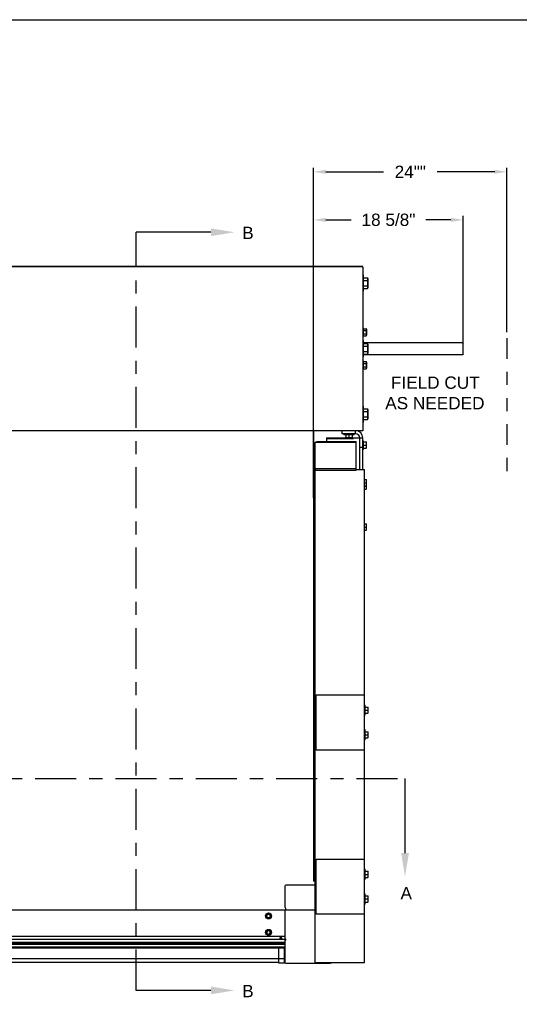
# Model space of a CAD drawing. Header units: inches. Extents: x 144.9 to 238.4, y 214.8 to 247.7.
# Tile 127 of 256: x 156.2 to 160, y 239.7 to 247.2. Entities that reach past the tile are written whole.
import ezdxf
from ezdxf import colors
from ezdxf.entities.mleader import LeaderData, LeaderLine
from ezdxf.math import Vec2, Vec3

# ---------------------------------------------------------------- set-up
doc = ezdxf.new("R2010")
doc.units = ezdxf.units.IN
doc.header["$LTSCALE"] = 0.25
doc.header["$MEASUREMENT"] = 0
doc.linetypes.add('CENTER', pattern=[2, 1.25, -0.25, 0.25, -0.25])
doc.linetypes.add('PHANTOM2', pattern=[1.25, 0.625, -0.125, 0.125, -0.125, 0.125, -0.125])
for name, color, linetype in [('ANNOTATIONS', 1, 'Continuous'), ('HIDDEN', 6, 'PHANTOM2'), ('MOTOR LH', 7, 'Continuous'), ('SECTION CUTS', 6, 'CENTER')]:
    doc.layers.add(name, color=color, linetype=linetype)
doc.styles.add('ARIAL', font='arial.ttf', dxfattribs={"height": 0.09375})
doc.styles.get("Standard").update_dxf_attribs({"font": 'romans.shx'})
doc.dimstyles.new('STANDARD$0', dxfattribs={"dimtxt": 0.09375, "dimasz": 0.09375, "dimexe": 0.03125, "dimexo": 0.046875, "dimgap": 0.09, "dimtad": 0, "dimtih": 1, "dimtoh": 1, "dimdec": 4, "dimzin": 0, "dimdsep": 46, "dimtxsty": 'ARIAL', "dimcen": 0.09, "dimadec": 0, "dimazin": 0, "dimtfac": 1, "dimtdec": 4, "dimtofl": 0, "dimtmove": 0, "dimatfit": 1, "dimfxl": 1, "dimtolj": 1, "dimtzin": 0, "dimarcsym": 0})

# ---------------------------------------------------------------- blocks, each defined once
blk = doc.blocks.new('*D65')
at = {"layer": 'ANNOTATIONS', "color": 0, "lineweight": -2, "transparency": 16777216}
for p, q in [((158.4716, 243.5377), (158.4716, 245.6874)), ((158.5654, 245.6561), (158.7568, 245.6561)), ((159.5185, 245.6561), (159.3271, 245.6561)), ((159.6123, 244.6784), (159.6123, 245.6874))]:
    blk.add_line(p, q, dxfattribs=at)
at = {"layer": 'ANNOTATIONS', "color": 0, "transparency": 16777216}
for points in [[(158.5654, 245.6717), (158.5654, 245.6405), (158.4716, 245.6561)], [(159.5185, 245.6717), (159.5185, 245.6405), (159.6123, 245.6561)]]:
    blk.add_solid(points, dxfattribs=at)
at = {"layer": 'defpoints', "color": 0, "transparency": 16777216}
for p in [(158.4716, 245.6561), (159.6123, 244.6315), (158.4716, 243.4908)]:
    blk.add_point(p, dxfattribs=at)
at = {"layer": 'ANNOTATIONS', "color": 0, "transparency": 16777216, "insert": (159.0419, 245.6561), "char_height": 0.09375, "attachment_point": 5, "style": 'ARIAL'}
blk.add_mtext('\\A1;18 5/8"', dxfattribs=at)
blk = doc.blocks.new('*D67')
at = {"layer": 'ANNOTATIONS', "color": 0, "lineweight": -2, "transparency": 16777216}
for p, q in [((158.4716, 243.5377), (158.4716, 246.0537)), ((158.5654, 246.0225), (159.0041, 246.0225)), ((159.8514, 246.0225), (159.4128, 246.0225)), ((159.9452, 244.801), (159.9452, 246.0537))]:
    blk.add_line(p, q, dxfattribs=at)
at = {"layer": 'ANNOTATIONS', "color": 0, "transparency": 16777216}
for points in [[(158.5654, 246.0381), (158.5654, 246.0069), (158.4716, 246.0225)], [(159.8514, 246.0381), (159.8514, 246.0069), (159.9452, 246.0225)]]:
    blk.add_solid(points, dxfattribs=at)
at = {"layer": 'defpoints', "color": 0, "transparency": 16777216}
for p in [(158.4716, 246.0225), (159.9452, 244.7542), (158.4716, 243.4908)]:
    blk.add_point(p, dxfattribs=at)
at = {"layer": 'ANNOTATIONS', "color": 0, "transparency": 16777216, "insert": (159.2084, 246.0225), "char_height": 0.09375, "attachment_point": 5, "style": 'ARIAL'}
blk.add_mtext('\\A1;24""', dxfattribs=at)

msp = doc.modelspace()

# ---------------------------------------------------------------- linework, layer by layer
at = {"layer": 'defpoints'}
msp.add_lwpolyline([(165.56148, 234.44685), (144.92558, 234.44685), (144.92558, 247.18196), (165.56148, 247.18196)], close=True, dxfattribs=at)
at = {"layer": 'HIDDEN'}
msp.add_line((159.9452, 244.75416), (159.9452, 243.72347), dxfattribs=at)
at = {"layer": 'MOTOR LH'}
for p, q in [((158.84663, 245.30125), (153.04831, 245.30125)), ((158.84663, 245.29919), (153.04831, 245.29919)), ((158.84663, 245.29919), (158.84663, 244.04919)), ((158.84663, 245.23669), (158.85288, 245.23669)), ((158.85288, 245.11169), (158.85288, 245.23669)), ((158.85288, 245.21479), (158.88249, 245.21479)), ((158.88249, 245.21479), (158.88563, 245.20935)), ((158.88563, 245.20935), (158.88563, 245.13904)), ((158.85288, 245.19449), (158.88249, 245.19449)), ((158.85288, 245.15389), (158.88249, 245.15389)), ((158.85288, 245.1336), (158.88249, 245.1336)), ((158.88563, 245.13904), (158.88249, 245.1336)), ((158.85288, 245.11169), (158.84663, 245.11169)), ((158.84663, 244.83287), (158.85257, 244.83287)), ((158.85257, 244.76649), (158.85257, 244.83287)), ((158.85257, 244.82674), (158.87322, 244.82674)), ((158.87322, 244.82674), (158.87532, 244.82312)), ((158.87532, 244.82312), (158.87532, 244.77624)), ((158.85257, 244.76649), (158.84663, 244.76649)), ((158.85257, 244.81321), (158.87322, 244.81321)), ((158.85257, 244.78615), (158.87322, 244.78615)), ((158.85257, 244.77262), (158.87322, 244.77262)), ((158.87532, 244.77624), (158.87322, 244.77262)), ((158.84663, 244.73669), (158.85288, 244.73669)), ((158.85288, 244.61169), (158.85288, 244.73669)), ((158.85288, 244.721), (159.60835, 244.721)), ((158.85288, 244.71479), (158.88249, 244.71479)), ((158.85288, 244.69449), (158.88249, 244.69449)), ((158.88249, 244.71479), (158.88563, 244.70935)), ((158.88563, 244.70935), (158.88563, 244.63904)), ((159.60835, 244.721), (159.61225, 244.7171)), ((159.60835, 244.721), (159.60835, 244.62738)), ((159.61225, 244.63129), (159.61225, 244.7171)), ((158.85288, 244.61169), (158.84663, 244.61169)), ((158.85288, 244.65389), (158.88249, 244.65389)), ((158.85288, 244.6336), (158.88249, 244.6336)), ((159.60835, 244.62738), (158.85288, 244.62738)), ((158.88563, 244.63904), (158.88249, 244.6336)), ((159.61225, 244.63129), (159.60835, 244.62738)), ((158.84663, 244.58189), (158.85257, 244.58189)), ((158.85257, 244.51552), (158.85257, 244.58189)), ((158.85257, 244.57577), (158.87322, 244.57577)), ((158.85257, 244.56223), (158.87322, 244.56223)), ((158.85257, 244.53517), (158.87322, 244.53517)), ((158.85257, 244.52164), (158.87322, 244.52164)), ((158.87322, 244.57577), (158.87532, 244.57214)), ((158.87532, 244.52527), (158.87322, 244.52164)), ((158.87532, 244.57214), (158.87532, 244.52527)), ((158.85257, 244.51552), (158.84663, 244.51552)), ((158.84663, 244.23669), (158.85288, 244.23669)), ((158.85288, 244.11169), (158.85288, 244.23669)), ((158.85288, 244.21479), (158.88249, 244.21479)), ((158.85288, 244.19449), (158.88249, 244.19449)), ((158.85288, 244.15389), (158.88249, 244.15389)), ((158.88249, 244.21479), (158.88563, 244.20935)), ((158.88563, 244.20935), (158.88563, 244.13904)), ((158.85288, 244.11169), (158.84663, 244.11169)), ((158.85288, 244.1336), (158.88249, 244.1336)), ((158.88563, 244.13904), (158.88249, 244.1336)), ((158.84663, 244.04919), (153.04831, 244.04919)), ((158.65913, 244.04714), (153.23581, 244.04714)), ((158.47163, 244.04714), (158.47163, 240.6158)), ((158.65913, 244.04714), (158.65913, 244.04919)), ((158.69038, 244.02575), (158.69038, 244.04919)), ((158.79194, 244.02575), (158.69038, 244.02575)), ((158.7021, 244.0195), (158.7021, 244.02575)), ((158.7021, 244.0195), (158.78022, 244.0195)), ((158.71772, 244.0195), (158.71772, 243.99885)), ((158.71772, 243.99675), (158.7646, 243.99675)), ((158.74116, 244.0195), (158.74116, 243.99885)), ((158.7646, 244.0195), (158.7646, 243.99885)), ((158.78022, 244.02575), (158.78022, 244.0195)), ((158.79194, 244.02575), (158.79194, 244.04919)), ((158.79585, 243.95811), (158.48335, 243.95811)), ((158.48335, 239.9945), (158.48335, 243.95811)), ((158.50678, 243.96612), (158.79585, 243.96612)), ((158.57079, 243.9945), (158.84663, 243.9945)), ((158.57079, 243.9945), (158.57079, 243.96612)), ((158.77632, 243.98669), (158.57079, 243.98669)), ((158.7685, 243.98669), (158.7685, 243.9945)), ((158.79585, 243.74704), (158.79585, 243.96612)), ((158.82319, 243.75255), (158.82319, 243.9945)), ((158.82319, 243.92419), (158.84663, 243.92419)), ((158.84663, 243.75255), (158.84663, 243.9945)), ((158.84663, 243.973), (158.85257, 243.973)), ((158.85257, 243.90663), (158.85257, 243.973)), ((158.85257, 243.96325), (158.87322, 243.96325)), ((158.85257, 243.93982), (158.87322, 243.93982)), ((158.87532, 243.91638), (158.87532, 243.96325)), ((158.85257, 243.90663), (158.84663, 243.90663)), ((158.85257, 243.91638), (158.87322, 243.91638)), ((158.79585, 243.75773), (158.48335, 243.75773)), ((158.48335, 243.75773), (158.48335, 243.75247)), ((158.48335, 243.75247), (158.48335, 243.74704)), ((158.48335, 243.74704), (158.79585, 243.74704)), ((158.79585, 243.75255), (158.85835, 243.75255)), ((158.85835, 239.9945), (158.85835, 243.75255)), ((158.85835, 243.67613), (158.87322, 243.67613)), ((158.85835, 243.65269), (158.87322, 243.65269)), ((158.85835, 243.62925), (158.87322, 243.62925)), ((158.85835, 243.62732), (158.87322, 243.62732)), ((158.87322, 243.62732), (158.87373, 243.62925)), ((158.87532, 243.60388), (158.87532, 243.67613)), ((158.85835, 243.60388), (158.87322, 243.60388)), ((158.85835, 243.33825), (158.87322, 243.33825)), ((158.87532, 243.29138), (158.87532, 243.33825)), ((158.85835, 243.31482), (158.87322, 243.31482)), ((158.85835, 243.29138), (158.87322, 243.29138)), ((158.49082, 241.61438), (158.49082, 242.03558)), ((158.49082, 242.03558), (158.85835, 242.03558)), ((158.85835, 241.95779), (158.8646, 241.95779)), ((158.8646, 241.87966), (158.8646, 241.95779)), ((158.8646, 241.94216), (158.88525, 241.94216)), ((158.8646, 241.91873), (158.88525, 241.91873)), ((158.8646, 241.89529), (158.88525, 241.89529)), ((158.88735, 241.89529), (158.88735, 241.94216)), ((158.8646, 241.87966), (158.85835, 241.87966)), ((158.85835, 241.77029), (158.8646, 241.77029)), ((158.8646, 241.69216), (158.8646, 241.77029)), ((158.8646, 241.75466), (158.88525, 241.75466)), ((158.88735, 241.70779), (158.88735, 241.75466)), ((158.8646, 241.69216), (158.85835, 241.69216)), ((158.8646, 241.73123), (158.88525, 241.73123)), ((158.8646, 241.70779), (158.88525, 241.70779)), ((158.85835, 241.61438), (158.49082, 241.61438)), ((158.49082, 240.3629), (158.49082, 240.7841)), ((158.49082, 240.7841), (158.85835, 240.7841)), ((158.85835, 240.70631), (158.8646, 240.70631)), ((158.8646, 240.62818), (158.8646, 240.70631)), ((158.8646, 240.62818), (158.85835, 240.62818)), ((158.8646, 240.69068), (158.88525, 240.69068)), ((158.8646, 240.66725), (158.88525, 240.66725)), ((158.8646, 240.64381), (158.88525, 240.64381)), ((158.88735, 240.64381), (158.88735, 240.69068)), ((158.25288, 240.5783), (158.25288, 240.41746)), ((158.48335, 240.58455), (158.25913, 240.58455)), ((158.48335, 240.6158), (158.47163, 240.6158)), ((158.85835, 240.51881), (158.8646, 240.51881)), ((158.8646, 240.44068), (158.8646, 240.51881)), ((158.8646, 240.50318), (158.88525, 240.50318)), ((158.8646, 240.47975), (158.88525, 240.47975)), ((158.88735, 240.45631), (158.88735, 240.50318)), ((153.41303, 240.39705), (158.48335, 240.39705)), ((158.25288, 240.39705), (158.25288, 239.99705)), ((158.8646, 240.44068), (158.85835, 240.44068)), ((158.8646, 240.45631), (158.88525, 240.45631)), ((158.11327, 240.35621), (158.11954, 240.36103)), ((158.11535, 240.34054), (158.11431, 240.34838)), ((158.14249, 240.34414), (158.13622, 240.33932)), ((158.14041, 240.35981), (158.14145, 240.35197)), ((158.85835, 240.3629), (158.49082, 240.3629)), ((158.25288, 240.19392), (153.64206, 240.19392)), ((158.25288, 240.17049), (153.64206, 240.17049)), ((158.11327, 240.23121), (158.11954, 240.23603)), ((158.11535, 240.21554), (158.11431, 240.22338)), ((158.14249, 240.21914), (158.13622, 240.21432)), ((158.14041, 240.23481), (158.14145, 240.22697)), ((158.21732, 240.18343), (158.22163, 240.19267)), ((158.21732, 240.17402), (158.21732, 240.18343)), ((158.21732, 240.18343), (158.22594, 240.18343)), ((158.22163, 240.19267), (158.22594, 240.18343)), ((158.22594, 240.18343), (158.22594, 240.17402)), ((158.25288, 240.14705), (153.64206, 240.14705)), ((153.64206, 240.14511), (158.25288, 240.14511)), ((153.64206, 240.14263), (158.25288, 240.14263)), ((153.64206, 240.14082), (158.25288, 240.14082)), ((153.64206, 240.1364), (158.25288, 240.1364)), ((153.64206, 240.11357), (158.25288, 240.11357)), ((153.64206, 240.10732), (158.25288, 240.10732)), ((158.20686, 240.10596), (153.68807, 240.10596)), ((158.20686, 240.10546), (153.68807, 240.10546)), ((158.20686, 240.10497), (153.68807, 240.10497)), ((158.24931, 240.1067), (158.20686, 240.1067)), ((158.20686, 239.99105), (158.20686, 240.1067)), ((158.22163, 240.1067), (158.22163, 240.10732)), ((158.24931, 239.99105), (158.24931, 240.1067)), ((153.64563, 240.02549), (158.24931, 240.02549)), ((158.20686, 239.99474), (153.68807, 239.99474)), ((158.24931, 239.99105), (158.20686, 239.99105)), ((158.25913, 239.9908), (158.59663, 239.9908)), ((158.48335, 239.9945), (158.85835, 239.9945))]:
    msp.add_line(p, q, dxfattribs=at)
at = {"layer": 'MOTOR LH', "ltscale": 0.25}
msp.add_line((158.49082, 240.55055), (158.49082, 240.59644), dxfattribs=at)
at = {"layer": 'MOTOR LH', "flags": 128}
msp.add_lwpolyline([(158.48335, 243.95811), (158.4838, 243.95967), (158.48513, 243.96117), (158.4873, 243.96256), (158.49021, 243.96378), (158.49376, 243.96477), (158.49782, 243.96551), (158.50221, 243.96597), (158.50678, 243.96612)], dxfattribs=at)
at = {"layer": 'MOTOR LH'}
for centre, radius in [((158.12788, 240.35017), 0.02294), ((158.12788, 240.35017), 0.01369), ((158.12788, 240.22517), 0.02294)]:
    msp.add_circle(centre, radius, dxfattribs=at)
for centre, radius, start, end in [((158.79194, 243.9945), 0.05469, 0, 90), ((158.79194, 243.9945), 0.03125, 0, 90), ((158.25913, 240.5783), 0.00625, 90, 180), ((158.25913, 240.41746), 0.00625, 180, 243.6122), ((158.25288, 240.40486), 0.00781, 270, 63.6122), ((158.12788, 240.22517), 0.01369, 127.551719, 67.551706), ((158.12788, 240.22517), 0.01369, 67.551719, 127.551719), ((158.25288, 240.17049), 0.00781, 296.3878, 90), ((158.25913, 240.15789), 0.00625, 116.3878, 180), ((158.25913, 239.99705), 0.00625, 180, 270), ((158.59663, 240.0533), 0.0625, 270, 289.82729)]:
    msp.add_arc(centre, radius, start, end, dxfattribs=at)
at = {"layer": 'MOTOR LH', "extrusion": (0, 0, -1)}
msp.add_ellipse((158.50678, 243.75255), major_axis=(-0.02344, 0), ratio=0.176327, start_param=6.2629276, end_param=6.2832609, dxfattribs=at)
at = {"layer": 'MOTOR LH'}
for points, knots in [([(158.88563, 245.20464), (158.88562, 245.20488), (158.8856, 245.2067), (158.88491, 245.21013), (158.8833, 245.21323), (158.88249, 245.21479)], [0, 0, 0, 0, 0.0701027, 0.5307909, 1, 1, 1, 1]), ([(158.88249, 245.19449), (158.88337, 245.19614), (158.88514, 245.19946), (158.88546, 245.2029), (158.88563, 245.20464)], [0, 0, 0, 0, 0.495458, 1, 1, 1, 1]), ([(158.88563, 245.17419), (158.88559, 245.17577), (158.88549, 245.17998), (158.88452, 245.1868), (158.88317, 245.19192), (158.88249, 245.19449)], [0, 0, 0, 0, 0.2297304, 0.61267, 1, 1, 1, 1]), ([(158.88249, 245.15389), (158.88287, 245.15527), (158.88396, 245.15926), (158.8853, 245.16602), (158.88552, 245.17145), (158.88563, 245.17419)], [0, 0, 0, 0, 0.2083045, 0.6015254, 1, 1, 1, 1]), ([(158.88563, 245.14375), (158.88562, 245.14399), (158.8856, 245.14581), (158.88491, 245.14924), (158.8833, 245.15233), (158.88249, 245.15389)], [0, 0, 0, 0, 0.0701027, 0.5307909, 1, 1, 1, 1]), ([(158.88249, 245.1336), (158.88337, 245.13524), (158.88514, 245.13857), (158.88546, 245.14201), (158.88563, 245.14375)], [0, 0, 0, 0, 0.495458, 1, 1, 1, 1]), ([(158.87532, 244.81998), (158.87531, 244.82014), (158.87529, 244.82135), (158.87484, 244.82364), (158.87376, 244.8257), (158.87322, 244.82674)], [0, 0, 0, 0, 0.0700919, 0.5307854, 1, 1, 1, 1]), ([(158.87322, 244.81321), (158.87381, 244.81431), (158.87499, 244.81653), (158.87521, 244.81882), (158.87532, 244.81998)], [0, 0, 0, 0, 0.49545796, 1, 1, 1, 1]), ([(158.87532, 244.79968), (158.87529, 244.80081), (158.87518, 244.80539), (158.87407, 244.80985), (158.87322, 244.81321)], [0, 0, 0, 0, 0.2463063, 1, 1, 1, 1]), ([(158.87322, 244.78615), (158.8735, 244.78716), (158.87474, 244.79157), (158.87506, 244.79615), (158.87532, 244.79968)], [0, 0, 0, 0, 0.2293621, 1, 1, 1, 1]), ([(158.87532, 244.77938), (158.87531, 244.77954), (158.87529, 244.78076), (158.87484, 244.78305), (158.87376, 244.78511), (158.87322, 244.78615)], [0, 0, 0, 0, 0.0700919, 0.5307854, 1, 1, 1, 1]), ([(158.87322, 244.77262), (158.87381, 244.77372), (158.87499, 244.77593), (158.87521, 244.77823), (158.87532, 244.77938)], [0, 0, 0, 0, 0.495458, 1, 1, 1, 1]), ([(158.88563, 244.70464), (158.88562, 244.70488), (158.8856, 244.7067), (158.88491, 244.71013), (158.8833, 244.71323), (158.88249, 244.71479)], [0, 0, 0, 0, 0.0701027, 0.5307909, 1, 1, 1, 1]), ([(158.88249, 244.69449), (158.88337, 244.69614), (158.88514, 244.69946), (158.88546, 244.7029), (158.88563, 244.70464)], [0, 0, 0, 0, 0.495458, 1, 1, 1, 1]), ([(158.88563, 244.67419), (158.88559, 244.67577), (158.88549, 244.67998), (158.88452, 244.6868), (158.88317, 244.69192), (158.88249, 244.69449)], [0, 0, 0, 0, 0.2297304, 0.61267, 1, 1, 1, 1]), ([(158.88249, 244.65389), (158.88287, 244.65527), (158.88396, 244.65926), (158.8853, 244.66602), (158.88552, 244.67145), (158.88563, 244.67419)], [0, 0, 0, 0, 0.2083045, 0.6015254, 1, 1, 1, 1]), ([(158.88563, 244.64375), (158.88562, 244.64399), (158.8856, 244.64581), (158.88491, 244.64924), (158.8833, 244.65233), (158.88249, 244.65389)], [0, 0, 0, 0, 0.0701027, 0.5307909, 1, 1, 1, 1]), ([(158.88249, 244.6336), (158.88337, 244.63524), (158.88514, 244.63857), (158.88546, 244.64201), (158.88563, 244.64375)], [0, 0, 0, 0, 0.495458, 1, 1, 1, 1]), ([(158.87532, 244.569), (158.87531, 244.56916), (158.87529, 244.57038), (158.87484, 244.57267), (158.87376, 244.57473), (158.87322, 244.57577)], [0, 0, 0, 0, 0.0700919, 0.5307854, 1, 1, 1, 1]), ([(158.87322, 244.56223), (158.87381, 244.56333), (158.87499, 244.56555), (158.87521, 244.56784), (158.87532, 244.569)], [0, 0, 0, 0, 0.495458, 1, 1, 1, 1]), ([(158.87532, 244.5487), (158.87529, 244.54983), (158.87518, 244.55441), (158.87407, 244.55887), (158.87322, 244.56223)], [0, 0, 0, 0, 0.2463063, 1, 1, 1, 1]), ([(158.87322, 244.53517), (158.8735, 244.53618), (158.87474, 244.54059), (158.87506, 244.54517), (158.87532, 244.5487)], [0, 0, 0, 0, 0.2293621, 1, 1, 1, 1]), ([(158.87532, 244.52841), (158.87531, 244.52857), (158.87529, 244.52978), (158.87484, 244.53207), (158.87376, 244.53413), (158.87322, 244.53517)], [0, 0, 0, 0, 0.0700919, 0.5307854, 1, 1, 1, 1]), ([(158.87322, 244.52164), (158.87381, 244.52274), (158.87499, 244.52496), (158.87521, 244.52725), (158.87532, 244.52841)], [0, 0, 0, 0, 0.495458, 1, 1, 1, 1]), ([(158.88563, 244.20464), (158.88562, 244.20488), (158.8856, 244.2067), (158.88491, 244.21013), (158.8833, 244.21323), (158.88249, 244.21479)], [0, 0, 0, 0, 0.0701027, 0.5307909, 1, 1, 1, 1]), ([(158.88249, 244.19449), (158.88337, 244.19614), (158.88514, 244.19946), (158.88546, 244.2029), (158.88563, 244.20464)], [0, 0, 0, 0, 0.495458, 1, 1, 1, 1]), ([(158.88563, 244.17419), (158.88559, 244.17577), (158.88549, 244.17998), (158.88452, 244.1868), (158.88317, 244.19192), (158.88249, 244.19449)], [0, 0, 0, 0, 0.2297304, 0.61267, 1, 1, 1, 1]), ([(158.88249, 244.15389), (158.88287, 244.15527), (158.88396, 244.15926), (158.8853, 244.16602), (158.88552, 244.17145), (158.88563, 244.17419)], [0, 0, 0, 0, 0.2083045, 0.6015254, 1, 1, 1, 1]), ([(158.88563, 244.14375), (158.88562, 244.14399), (158.8856, 244.14581), (158.88491, 244.14924), (158.8833, 244.15233), (158.88249, 244.15389)], [0, 0, 0, 0, 0.0701027, 0.5307909, 1, 1, 1, 1]), ([(158.88249, 244.1336), (158.88337, 244.13524), (158.88514, 244.13857), (158.88546, 244.14201), (158.88563, 244.14375)], [0, 0, 0, 0, 0.495458, 1, 1, 1, 1]), ([(158.71772, 243.99885), (158.71963, 243.99826), (158.72347, 243.99708), (158.72744, 243.99686), (158.72944, 243.99675)], [0, 0, 0, 0, 0.495458, 1, 1, 1, 1]), ([(158.71772, 243.99675), (158.71772, 243.99678), (158.71772, 243.99689), (158.71772, 243.998), (158.71772, 243.99885)], [0, 0, 0, 0, 0.24630627, 1, 1, 1, 1]), ([(158.72944, 243.99675), (158.72972, 243.99676), (158.73182, 243.99678), (158.73579, 243.99723), (158.73936, 243.99831), (158.74116, 243.99885)], [0, 0, 0, 0, 0.0700919, 0.5307854, 1, 1, 1, 1]), ([(158.74116, 243.99885), (158.74306, 243.99826), (158.7469, 243.99708), (158.75087, 243.99686), (158.75288, 243.99675)], [0, 0, 0, 0, 0.49545796, 1, 1, 1, 1]), ([(158.75288, 243.99675), (158.75316, 243.99676), (158.75526, 243.99678), (158.75923, 243.99723), (158.7628, 243.99831), (158.7646, 243.99885)], [0, 0, 0, 0, 0.0700919, 0.5307854, 1, 1, 1, 1]), ([(158.7646, 243.99885), (158.7646, 243.998), (158.7646, 243.99689), (158.7646, 243.99678), (158.7646, 243.99675)], [0, 0, 0, 0, 0.75369373, 1, 1, 1, 1]), ([(158.87532, 243.95154), (158.87531, 243.95181), (158.87529, 243.95392), (158.87484, 243.95788), (158.87376, 243.96145), (158.87322, 243.96325)], [0, 0, 0, 0, 0.0700919, 0.5307854, 1, 1, 1, 1]), ([(158.87322, 243.96325), (158.87407, 243.96325), (158.87518, 243.96325), (158.87529, 243.96325), (158.87532, 243.96325)], [0, 0, 0, 0, 0.7536937, 1, 1, 1, 1]), ([(158.87322, 243.93982), (158.87381, 243.94172), (158.87499, 243.94556), (158.87521, 243.94953), (158.87532, 243.95154)], [0, 0, 0, 0, 0.495458, 1, 1, 1, 1]), ([(158.87532, 243.9281), (158.87531, 243.92838), (158.87529, 243.93048), (158.87484, 243.93445), (158.87376, 243.93802), (158.87322, 243.93982)], [0, 0, 0, 0, 0.0700919, 0.5307854, 1, 1, 1, 1]), ([(158.87322, 243.91638), (158.87381, 243.91828), (158.87499, 243.92212), (158.87521, 243.92609), (158.87532, 243.9281)], [0, 0, 0, 0, 0.495458, 1, 1, 1, 1]), ([(158.87532, 243.91638), (158.87529, 243.91638), (158.87518, 243.91638), (158.87407, 243.91638), (158.87322, 243.91638)], [0, 0, 0, 0, 0.2463063, 1, 1, 1, 1]), ([(158.87532, 243.66441), (158.87531, 243.66469), (158.87529, 243.66679), (158.87484, 243.67076), (158.87376, 243.67433), (158.87322, 243.67613)], [0, 0, 0, 0, 0.0700919, 0.5307854, 1, 1, 1, 1]), ([(158.87322, 243.67613), (158.87407, 243.67613), (158.87518, 243.67613), (158.87529, 243.67613), (158.87532, 243.67613)], [0, 0, 0, 0, 0.7536937, 1, 1, 1, 1]), ([(158.87322, 243.65269), (158.87381, 243.65459), (158.87499, 243.65844), (158.87521, 243.66241), (158.87532, 243.66441)], [0, 0, 0, 0, 0.49545796, 1, 1, 1, 1]), ([(158.87532, 243.64097), (158.87531, 243.64125), (158.87529, 243.64335), (158.87484, 243.64732), (158.87376, 243.65089), (158.87322, 243.65269)], [0, 0, 0, 0, 0.07009191, 0.5307854, 1, 1, 1, 1]), ([(158.87322, 243.62925), (158.87381, 243.63116), (158.87499, 243.635), (158.87521, 243.63897), (158.87532, 243.64097)], [0, 0, 0, 0, 0.495458, 1, 1, 1, 1]), ([(158.87532, 243.62925), (158.87529, 243.62925), (158.87518, 243.62925), (158.87407, 243.62925), (158.87322, 243.62925)], [0, 0, 0, 0, 0.2463063, 1, 1, 1, 1]), ([(158.87532, 243.6156), (158.87531, 243.61588), (158.87529, 243.61798), (158.87484, 243.62195), (158.87376, 243.62552), (158.87322, 243.62732)], [0, 0, 0, 0, 0.07009191, 0.5307854, 1, 1, 1, 1]), ([(158.87322, 243.60388), (158.87381, 243.60578), (158.87499, 243.60962), (158.87521, 243.61359), (158.87532, 243.6156)], [0, 0, 0, 0, 0.495458, 1, 1, 1, 1]), ([(158.87532, 243.60388), (158.87529, 243.60388), (158.87518, 243.60388), (158.87407, 243.60388), (158.87322, 243.60388)], [0, 0, 0, 0, 0.24630627, 1, 1, 1, 1]), ([(158.87532, 243.32654), (158.87531, 243.32681), (158.87529, 243.32892), (158.87484, 243.33288), (158.87376, 243.33645), (158.87322, 243.33825)], [0, 0, 0, 0, 0.0700919, 0.5307854, 1, 1, 1, 1]), ([(158.87322, 243.33825), (158.87407, 243.33825), (158.87518, 243.33825), (158.87529, 243.33825), (158.87532, 243.33825)], [0, 0, 0, 0, 0.75369373, 1, 1, 1, 1]), ([(158.87322, 243.31482), (158.87381, 243.31672), (158.87499, 243.32056), (158.87521, 243.32453), (158.87532, 243.32654)], [0, 0, 0, 0, 0.495458, 1, 1, 1, 1]), ([(158.87532, 243.3031), (158.87531, 243.30338), (158.87529, 243.30548), (158.87484, 243.30945), (158.87376, 243.31302), (158.87322, 243.31482)], [0, 0, 0, 0, 0.0700919, 0.5307854, 1, 1, 1, 1]), ([(158.87322, 243.29138), (158.87381, 243.29328), (158.87499, 243.29712), (158.87521, 243.30109), (158.87532, 243.3031)], [0, 0, 0, 0, 0.495458, 1, 1, 1, 1]), ([(158.87532, 243.29138), (158.87529, 243.29138), (158.87518, 243.29138), (158.87407, 243.29138), (158.87322, 243.29138)], [0, 0, 0, 0, 0.24630627, 1, 1, 1, 1]), ([(158.88735, 241.93045), (158.88734, 241.93072), (158.88733, 241.93283), (158.88687, 241.93679), (158.8858, 241.94036), (158.88525, 241.94216)], [0, 0, 0, 0, 0.0700919, 0.5307854, 1, 1, 1, 1]), ([(158.88525, 241.94216), (158.8861, 241.94216), (158.88722, 241.94216), (158.88732, 241.94216), (158.88735, 241.94216)], [0, 0, 0, 0, 0.75369373, 1, 1, 1, 1]), ([(158.88525, 241.91873), (158.88584, 241.92063), (158.88702, 241.92447), (158.88724, 241.92844), (158.88735, 241.93045)], [0, 0, 0, 0, 0.495458, 1, 1, 1, 1]), ([(158.88735, 241.90701), (158.88734, 241.90729), (158.88733, 241.90939), (158.88687, 241.91336), (158.8858, 241.91693), (158.88525, 241.91873)], [0, 0, 0, 0, 0.0700919, 0.5307854, 1, 1, 1, 1]), ([(158.88525, 241.89529), (158.88584, 241.89719), (158.88702, 241.90103), (158.88724, 241.905), (158.88735, 241.90701)], [0, 0, 0, 0, 0.495458, 1, 1, 1, 1]), ([(158.88735, 241.89529), (158.88732, 241.89529), (158.88722, 241.89529), (158.8861, 241.89529), (158.88525, 241.89529)], [0, 0, 0, 0, 0.24630627, 1, 1, 1, 1]), ([(158.88735, 241.74295), (158.88734, 241.74322), (158.88733, 241.74533), (158.88687, 241.74929), (158.8858, 241.75286), (158.88525, 241.75466)], [0, 0, 0, 0, 0.0700919, 0.5307854, 1, 1, 1, 1]), ([(158.88525, 241.75466), (158.8861, 241.75466), (158.88722, 241.75466), (158.88732, 241.75466), (158.88735, 241.75466)], [0, 0, 0, 0, 0.75369373, 1, 1, 1, 1]), ([(158.88525, 241.73123), (158.88584, 241.73313), (158.88702, 241.73697), (158.88724, 241.74094), (158.88735, 241.74295)], [0, 0, 0, 0, 0.495458, 1, 1, 1, 1]), ([(158.88735, 241.71951), (158.88734, 241.71979), (158.88733, 241.72189), (158.88687, 241.72586), (158.8858, 241.72943), (158.88525, 241.73123)], [0, 0, 0, 0, 0.0700919, 0.5307854, 1, 1, 1, 1]), ([(158.88525, 241.70779), (158.88584, 241.70969), (158.88702, 241.71353), (158.88724, 241.7175), (158.88735, 241.71951)], [0, 0, 0, 0, 0.495458, 1, 1, 1, 1]), ([(158.88735, 241.70779), (158.88732, 241.70779), (158.88722, 241.70779), (158.8861, 241.70779), (158.88525, 241.70779)], [0, 0, 0, 0, 0.24630627, 1, 1, 1, 1]), ([(158.88735, 240.67896), (158.88734, 240.67924), (158.88733, 240.68135), (158.88687, 240.68531), (158.8858, 240.68888), (158.88525, 240.69068)], [0, 0, 0, 0, 0.0700919, 0.5307854, 1, 1, 1, 1]), ([(158.88525, 240.69068), (158.8861, 240.69068), (158.88722, 240.69068), (158.88732, 240.69068), (158.88735, 240.69068)], [0, 0, 0, 0, 0.75369373, 1, 1, 1, 1]), ([(158.88525, 240.66725), (158.88584, 240.66915), (158.88702, 240.67299), (158.88724, 240.67696), (158.88735, 240.67896)], [0, 0, 0, 0, 0.495458, 1, 1, 1, 1]), ([(158.88735, 240.65553), (158.88734, 240.65581), (158.88733, 240.65791), (158.88687, 240.66187), (158.8858, 240.66544), (158.88525, 240.66725)], [0, 0, 0, 0, 0.0700919, 0.5307854, 1, 1, 1, 1]), ([(158.88525, 240.64381), (158.88584, 240.64571), (158.88702, 240.64955), (158.88724, 240.65352), (158.88735, 240.65553)], [0, 0, 0, 0, 0.495458, 1, 1, 1, 1]), ([(158.88735, 240.64381), (158.88732, 240.64381), (158.88722, 240.64381), (158.8861, 240.64381), (158.88525, 240.64381)], [0, 0, 0, 0, 0.24630627, 1, 1, 1, 1]), ([(158.88735, 240.49146), (158.88734, 240.49174), (158.88733, 240.49385), (158.88687, 240.49781), (158.8858, 240.50138), (158.88525, 240.50318)], [0, 0, 0, 0, 0.0700919, 0.5307854, 1, 1, 1, 1]), ([(158.88525, 240.50318), (158.8861, 240.50318), (158.88722, 240.50318), (158.88732, 240.50318), (158.88735, 240.50318)], [0, 0, 0, 0, 0.75369373, 1, 1, 1, 1]), ([(158.88525, 240.47975), (158.88584, 240.48165), (158.88702, 240.48549), (158.88724, 240.48946), (158.88735, 240.49146)], [0, 0, 0, 0, 0.495458, 1, 1, 1, 1]), ([(158.88735, 240.46803), (158.88734, 240.46831), (158.88733, 240.47041), (158.88687, 240.47437), (158.8858, 240.47794), (158.88525, 240.47975)], [0, 0, 0, 0, 0.0700919, 0.5307854, 1, 1, 1, 1]), ([(158.88525, 240.45631), (158.88584, 240.45821), (158.88702, 240.46205), (158.88724, 240.46602), (158.88735, 240.46803)], [0, 0, 0, 0, 0.495458, 1, 1, 1, 1]), ([(158.88735, 240.45631), (158.88732, 240.45631), (158.88722, 240.45631), (158.8861, 240.45631), (158.88525, 240.45631)], [0, 0, 0, 0, 0.24630627, 1, 1, 1, 1]), ([(158.11431, 240.34838), (158.11428, 240.34856), (158.11393, 240.35121), (158.11359, 240.3538), (158.11327, 240.35621)], [0, 0, 0, 0, 0.0702068, 1, 1, 1, 1]), ([(158.12265, 240.33752), (158.12068, 240.33834), (158.11821, 240.33936), (158.11583, 240.34034), (158.11535, 240.34054)], [0, 0, 0, 0, 0.796799, 1, 1, 1, 1]), ([(158.11954, 240.36103), (158.11968, 240.36114), (158.1218, 240.36277), (158.12387, 240.36436), (158.1258, 240.36584)], [0, 0, 0, 0, 0.0702068, 1, 1, 1, 1]), ([(158.12996, 240.33451), (158.12809, 240.33528), (158.12568, 240.33627), (158.12321, 240.33729), (158.12265, 240.33752)], [0, 0, 0, 0, 0.7742717, 1, 1, 1, 1]), ([(158.1258, 240.36584), (158.12628, 240.36564), (158.12866, 240.36466), (158.13113, 240.36364), (158.1331, 240.36282)], [0, 0, 0, 0, 0.203201, 1, 1, 1, 1]), ([(158.13622, 240.33932), (158.13607, 240.33921), (158.13396, 240.33758), (158.13188, 240.33599), (158.12996, 240.33451)], [0, 0, 0, 0, 0.0702068, 1, 1, 1, 1]), ([(158.1331, 240.36282), (158.13366, 240.36259), (158.13613, 240.36157), (158.13854, 240.36058), (158.14041, 240.35981)], [0, 0, 0, 0, 0.22572831, 1, 1, 1, 1]), ([(158.14145, 240.35197), (158.14147, 240.35179), (158.14182, 240.34914), (158.14217, 240.34655), (158.14249, 240.34414)], [0, 0, 0, 0, 0.0702068, 1, 1, 1, 1]), ([(158.11431, 240.22338), (158.11428, 240.22356), (158.11393, 240.22621), (158.11359, 240.2288), (158.11327, 240.23121)], [0, 0, 0, 0, 0.0702068, 1, 1, 1, 1]), ([(158.12265, 240.21252), (158.12068, 240.21334), (158.11821, 240.21436), (158.11583, 240.21534), (158.11535, 240.21554)], [0, 0, 0, 0, 0.796799, 1, 1, 1, 1]), ([(158.11954, 240.23603), (158.11968, 240.23614), (158.1218, 240.23777), (158.12387, 240.23936), (158.1258, 240.24084)], [0, 0, 0, 0, 0.0702068, 1, 1, 1, 1]), ([(158.12996, 240.20951), (158.12809, 240.21028), (158.12568, 240.21127), (158.12321, 240.21229), (158.12265, 240.21252)], [0, 0, 0, 0, 0.7742717, 1, 1, 1, 1]), ([(158.1258, 240.24084), (158.12628, 240.24064), (158.12866, 240.23966), (158.13113, 240.23864), (158.1331, 240.23782)], [0, 0, 0, 0, 0.203201, 1, 1, 1, 1]), ([(158.13622, 240.21432), (158.13607, 240.21421), (158.13396, 240.21258), (158.13188, 240.21099), (158.12996, 240.20951)], [0, 0, 0, 0, 0.0702068, 1, 1, 1, 1]), ([(158.1331, 240.23782), (158.13366, 240.23759), (158.13613, 240.23657), (158.13854, 240.23558), (158.14041, 240.23481)], [0, 0, 0, 0, 0.22572831, 1, 1, 1, 1]), ([(158.14145, 240.22697), (158.14147, 240.22679), (158.14182, 240.22414), (158.14217, 240.22155), (158.14249, 240.21914)], [0, 0, 0, 0, 0.0702068, 1, 1, 1, 1])]:
    msp.add_open_spline(points, degree=3, knots=knots, dxfattribs=at)
at = {"layer": 'SECTION CUTS'}
for p, q in [((157.11952, 239.78262), (157.11952, 245.56176)), ((152.67429, 241.39889), (159.16828, 241.39889))]:
    msp.add_line(p, q, dxfattribs=at)

# ---------------------------------------------------------------- texts
at = {"layer": 'ANNOTATIONS', "insert": (158.97442, 244.46214), "char_height": 0.09375, "width": 0.8354983, "attachment_point": 1, "style": 'ARIAL'}
msp.add_mtext('\\pi0.08607;FIELD CUT \\P\\pi0.04278;AS NEEDED', dxfattribs=at)
at = {"layer": 'SECTION CUTS', "style": 'ARIAL'}
for s, p in [('B', (157.92755, 245.51006)), ('A', (159.13381, 240.47645)), ('B', (157.92755, 239.73092))]:
    msp.add_text(s, height=0.09375, dxfattribs=at).set_placement(p)

# ---------------------------------------------------------------- dimensions: what is measured, and where the dimension line sits
at = {"layer": 'ANNOTATIONS'}
for base, p1, text, picture, middle in [((158.47163, 246.02248), (159.9452, 244.75416), '24""', '*D67', (159.20841, 246.02248)), ((158.47163, 245.65612), (159.61225, 244.63148), '18 5/8"', '*D65', (159.04194, 245.65612))]:
    dim = msp.add_linear_dim(base=base, p1=p1, p2=(158.47163, 243.4908), text=text, dimstyle='STANDARD$0', dxfattribs=at)
    dim.commit()
    dim.dimension.update_dxf_attribs({"geometry": picture, "text_midpoint": middle, "dimtype": 160})

# ---------------------------------------------------------------- leaders
at = {"layer": 'SECTION CUTS'}
ml = msp.add_multileader_mtext('Standard', dxfattribs=at)
ml.set_content('', color=256)
ml.set_leader_properties()
ml.build(insert=Vec2(0, 0))
ml.multileader.update_dxf_attribs({"dogleg_length": 0, "arrow_head_size": 0.18})
ctx = ml.context
ctx.base_point, ctx.char_height, ctx.arrow_head_size, ctx.landing_gap_size, ctx.plane_origin, ctx.plane_x_axis, ctx.plane_y_axis = Vec3(157.11952, 245.56176), 0.18, 0.18, 0, Vec3(157.86904, 245.56176), Vec3(0, 1), Vec3(-1, 0)
notes = []
notes.append((ctx, [(0, (1, 1, 0), (157.11952, 245.56176), (1, 0), 0, [(0, [(157.86904, 245.56176)], 0, [])])]))
ctx.mtext.insert, ctx.mtext.text_direction, ctx.mtext.rotation, ctx.mtext.flow_direction = Vec3(157.02952, 245.56176), Vec3(0, 1), 1.5707963, 5
ml = msp.add_multileader_mtext('Standard', dxfattribs=at)
ml.set_content('', color=256)
ml.set_leader_properties()
ml.build(insert=Vec2(0, 0))
ml.multileader.update_dxf_attribs({"dogleg_length": 0, "arrow_head_size": 0.18})
ctx = ml.context
ctx.base_point, ctx.char_height, ctx.arrow_head_size, ctx.landing_gap_size, ctx.plane_origin = Vec3(159.16828, 241.39889), 0.18, 0.18, 0, Vec3(159.16828, 240.64937)
notes.append((ctx, [(0, (1, 1, 0), (159.16828, 241.39889), (1, 0), 0, [(0, [(159.16828, 240.64937)], 0, [])])]))
ctx.mtext.insert, ctx.mtext.flow_direction = Vec3(159.16828, 241.48889), 5
ml = msp.add_multileader_mtext('Standard', dxfattribs=at)
ml.set_content('', color=256)
ml.set_leader_properties()
ml.build(insert=Vec2(0, 0))
ml.multileader.update_dxf_attribs({"dogleg_length": 0, "arrow_head_size": 0.18})
ctx = ml.context
ctx.base_point, ctx.char_height, ctx.arrow_head_size, ctx.landing_gap_size, ctx.plane_origin, ctx.plane_x_axis, ctx.plane_y_axis = Vec3(157.11952, 239.78262), 0.18, 0.18, 0, Vec3(157.86904, 239.78262), Vec3(0, 1), Vec3(-1, 0)
notes.append((ctx, [(0, (1, 1, 0), (157.11952, 239.78262), (1, 0), 0, [(0, [(157.86904, 239.78262)], 0, [])])]))
ctx.mtext.insert, ctx.mtext.text_direction, ctx.mtext.rotation, ctx.mtext.flow_direction = Vec3(157.02952, 239.78262), Vec3(0, 1), 1.5707963, 5
for ctx, leaders in notes:
    for number, flags, end, landing, length, lines in leaders:
        leader = LeaderData()
        leader.index, (leader.has_last_leader_line, leader.has_dogleg_vector, leader.attachment_direction) = number, flags
        leader.last_leader_point, leader.dogleg_vector, leader.dogleg_length = Vec3(end), Vec3(landing), length
        for number, points, colour, breaks in lines:
            line = LeaderLine()
            line.index, line.vertices, line.color, line.breaks = number, Vec3.list(points), colors.encode_raw_color(colour), breaks
            leader.lines.append(line)
        ctx.leaders.append(leader)

doc.saveas('drawing.dxf')
